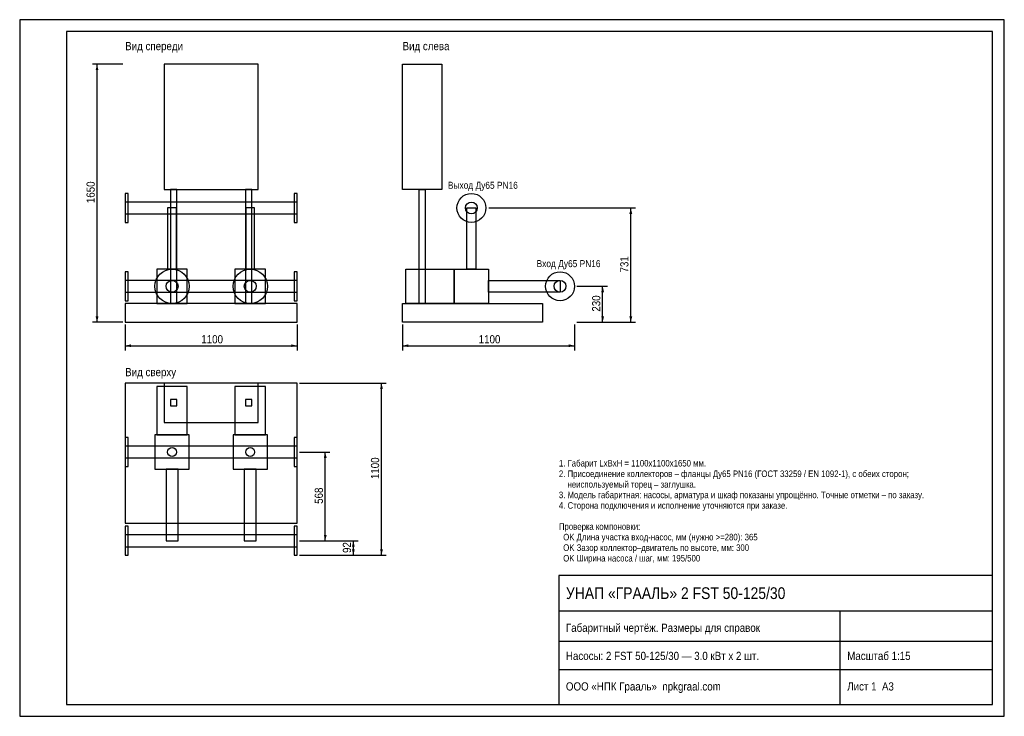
# Model space of a CAD drawing. Header units: millimetres. Extents: x 0 to 420, y 0 to 297.
import ezdxf

# ---------------------------------------------------------------- set-up
doc = ezdxf.new("R2010")
doc.units = ezdxf.units.MM
doc.header["$MEASUREMENT"] = 0
for name, color, linetype in [('AXIS', 5, 'CONTINUOUS'), ('CONTOUR', 7, 'CONTINUOUS'), ('DIM', 1, 'CONTINUOUS'), ('FRAME', 7, 'CONTINUOUS'), ('TEXT', 7, 'CONTINUOUS'), ('THIN', 8, 'CONTINUOUS')]:
    doc.layers.add(name, color=color, linetype=linetype)
doc.styles.add('GOST', font='arial.ttf')

msp = doc.modelspace()

# ---------------------------------------------------------------- hatches: boundary and pattern name
at = {"layer": 'DIM'}
for points in [[(33, 278), (32.4, 275.5), (33.6, 275.5)], [(260.67, 216.73), (260.07, 214.23), (261.27, 214.23)], [(248.67, 183.33), (248.07, 180.83), (249.27, 180.83)], [(33, 168), (32.4, 170.5), (33.6, 170.5)], [(248.67, 168), (248.07, 170.5), (249.27, 170.5)], [(260.67, 168), (260.07, 170.5), (261.27, 170.5)], [(45, 158), (47.5, 158.6), (47.5, 157.4)], [(118.33, 158), (115.83, 158.6), (115.83, 157.4)], [(163.33, 158), (165.83, 158.6), (165.83, 157.4)], [(236.67, 158), (234.17, 158.6), (234.17, 157.4)], [(154.33, 142), (153.73, 139.5), (154.93, 139.5)], [(130.33, 112.67), (129.73, 110.17), (130.93, 110.17)], [(130.33, 74.8), (129.73, 77.3), (130.93, 77.3)], [(142.33, 74.8), (141.73, 72.3), (142.93, 72.3)], [(142.33, 68.67), (141.73, 71.17), (142.93, 71.17)], [(154.33, 68.67), (153.73, 71.17), (154.93, 71.17)]]:
    msp.add_hatch(color=256, dxfattribs=at).paths.add_polyline_path(points)

# ---------------------------------------------------------------- linework, layer by layer
at = {"layer": 'AXIS'}
for p, q in [((200.07, 216.73), (238.67, 216.73)), ((237.9, 183.33), (238.67, 183.33))]:
    msp.add_line(p, q, dxfattribs=at)
at = {"layer": 'CONTOUR'}
for points in [[(61.67, 224.67), (101.67, 224.67), (101.67, 278), (61.67, 278)], [(180, 224.67), (163.33, 224.67), (163.33, 278), (180, 278)], [(45, 210.57), (46.2, 210.57), (46.2, 222.9), (45, 222.9)], [(64.33, 176), (67, 176), (67, 224.67), (64.33, 224.67)], [(96.33, 176), (99, 176), (99, 224.67), (96.33, 224.67)], [(117.13, 210.57), (118.33, 210.57), (118.33, 222.9), (117.13, 222.9)], [(173, 176), (170.33, 176), (170.33, 224.67), (173, 224.67)], [(173, 176), (170.33, 176), (170.33, 224.67), (173, 224.67)], [(45, 214.2), (118.33, 214.2), (118.33, 219.27), (45, 219.27)], [(63.1, 190.67), (66.9, 190.67), (66.9, 216.73), (63.1, 216.73)], [(96.43, 190.67), (100.23, 190.67), (100.23, 216.73), (96.43, 216.73)], [(194.57, 190.67), (190.77, 190.67), (190.77, 216.73), (194.57, 216.73)], [(194.57, 190.67), (190.77, 190.67), (190.77, 216.73), (194.57, 216.73)], [(45, 177.17), (46.2, 177.17), (46.2, 189.5), (45, 189.5)], [(58.5, 176), (71.5, 176), (71.5, 190.57), (58.5, 190.57)], [(91.83, 176), (104.83, 176), (104.83, 190.57), (91.83, 190.57)], [(117.13, 177.17), (118.33, 177.17), (118.33, 189.5), (117.13, 189.5)], [(185.33, 176), (164.67, 176), (164.67, 190.57), (185.33, 190.57)], [(185.33, 176), (164.67, 176), (164.67, 190.57), (185.33, 190.57)], [(200, 176), (185.33, 176), (185.33, 190.67), (200, 190.67)], [(200, 176), (185.33, 176), (185.33, 190.67), (200, 190.67)], [(45, 180.8), (118.33, 180.8), (118.33, 185.87), (45, 185.87)], [(230.5, 180.8), (200, 180.8), (200, 185.87), (230.5, 185.87)], [(230.5, 180.8), (200, 180.8), (200, 185.87), (230.5, 185.87)], [(45, 168), (118.33, 168), (118.33, 176), (45, 176)], [(223, 168), (163.33, 168), (163.33, 176), (223, 176)], [(45, 82.33), (118.33, 82.33), (118.33, 142), (45, 142)], [(58.5, 120), (71.5, 120), (71.5, 140.67), (58.5, 140.67)], [(61.67, 125.33), (101.67, 125.33), (101.67, 142), (61.67, 142)], [(91.83, 120), (104.83, 120), (104.83, 140.67), (91.83, 140.67)], [(64.33, 132.33), (67, 132.33), (67, 135), (64.33, 135)], [(96.33, 132.33), (99, 132.33), (99, 135), (96.33, 135)], [(45, 106.5), (46.2, 106.5), (46.2, 118.83), (45, 118.83)], [(57.67, 105.33), (72.33, 105.33), (72.33, 120), (57.67, 120)], [(91, 105.33), (105.67, 105.33), (105.67, 120), (91, 120)], [(117.13, 106.5), (118.33, 106.5), (118.33, 118.83), (117.13, 118.83)], [(45, 110.13), (118.33, 110.13), (118.33, 115.2), (45, 115.2)], [(62.47, 74.83), (67.53, 74.83), (67.53, 105.33), (62.47, 105.33)], [(95.8, 74.83), (100.87, 74.83), (100.87, 105.33), (95.8, 105.33)], [(45, 68.67), (46.2, 68.67), (46.2, 81), (45, 81)], [(117.13, 68.67), (118.33, 68.67), (118.33, 81), (117.13, 81)], [(45, 72.3), (118.33, 72.3), (118.33, 77.37), (45, 77.37)]]:
    msp.add_lwpolyline(points, close=True, dxfattribs=at)
for centre, radius in [((192.67, 216.73), 6.17), ((192.67, 216.73), 6.17), ((192.67, 216.73), 2.53), ((65, 183.33), 7.33), ((98.33, 183.33), 7.33), ((230.5, 183.33), 6.17), ((230.5, 183.33), 6.17), ((65, 183.33), 2.53), ((98.33, 183.33), 2.53), ((230.5, 183.33), 2.53), ((65, 112.67), 1.9), ((98.33, 112.67), 1.9)]:
    msp.add_circle(centre, radius, dxfattribs=at)
at = {"layer": 'DIM'}
for p, q in [((44, 278), (31, 278)), ((33, 168), (33, 278)), ((237.67, 216.73), (262.67, 216.73)), ((260.67, 168), (260.67, 216.73)), ((237.67, 183.33), (250.67, 183.33)), ((248.67, 168), (248.67, 183.33)), ((44, 168), (31, 168)), ((237.67, 168), (250.67, 168)), ((237.67, 168), (262.67, 168)), ((45, 167), (45, 156)), ((118.33, 167), (118.33, 156)), ((163.33, 167), (163.33, 156)), ((236.67, 167), (236.67, 156)), ((45, 158), (118.33, 158)), ((163.33, 158), (236.67, 158)), ((119.33, 142), (156.33, 142)), ((154.33, 68.67), (154.33, 142)), ((119.33, 112.67), (132.33, 112.67)), ((130.33, 74.8), (130.33, 112.67)), ((119.33, 74.8), (132.33, 74.8)), ((119.33, 74.8), (144.33, 74.8)), ((142.33, 68.67), (142.33, 74.8)), ((119.33, 68.67), (144.33, 68.67)), ((119.33, 68.67), (156.33, 68.67))]:
    msp.add_line(p, q, dxfattribs=at)
at = {"layer": 'FRAME'}
for p, q in [((230, 45), (415, 45)), ((350, 5), (350, 45)), ((230, 32), (415, 32)), ((230, 20), (415, 20))]:
    msp.add_line(p, q, dxfattribs=at)
for points in [[(20, 5), (415, 5), (415, 292), (20, 292)], [(230, 5), (415, 5), (415, 60), (230, 60)]]:
    msp.add_lwpolyline(points, close=True, dxfattribs=at)
at = {"layer": 'THIN'}
msp.add_lwpolyline([(0, 0), (420, 0), (420, 297), (0, 297)], close=True, dxfattribs=at)

# ---------------------------------------------------------------- texts
at = {"layer": 'DIM', "style": 'GOST', "width": 0.85}
for s, p in [('1650', (32, 218.8)), ('731', (259.67, 189.22)), ('230', (247.67, 172.52)), ('1100', (153.33, 101.13)), ('568', (129.33, 90.58)), ('92', (141.33, 69.63))]:
    msp.add_text(s, height=3.5, rotation=90, dxfattribs=at).set_placement(p)
for p in [(77.47, 159), (195.8, 159)]:
    msp.add_text('1100', height=3.5, dxfattribs=at).set_placement(p)
at = {"layer": 'TEXT', "style": 'GOST', "width": 0.85}
for s, height, p in [('Вид спереди', 3.5, (45, 284)), ('Вид слева', 3.5, (163.33, 284)), ('Выход Ду65 PN16', 3, (182.67, 224.9)), ('Вход Ду65 PN16', 3, (220.5, 191.5)), ('Вид сверху', 3.5, (45, 145)), ('1. Габарит LxBxH = 1100x1100x1650 мм.', 2.8, (230, 106.5)), ('2. Присоединение коллекторов – фланцы Ду65 PN16 (ГОСТ 33259 / EN 1092-1), с обеих сторон;', 2.8, (230, 102)), ('    неиспользуемый торец – заглушка.', 2.8, (230, 97.5)), ('3. Модель габаритная: насосы, арматура и шкаф показаны упрощённо. Точные отметки – по заказу.', 2.8, (230, 93)), ('4. Сторона подключения и исполнение уточняются при заказе.', 2.8, (230, 88.5)), ('Проверка компоновки:', 2.8, (230, 79.5)), ('  OK Длина участка вход-насос, мм (нужно >=280): 365', 2.8, (230, 75)), ('  OK Зазор коллектор–двигатель по высоте, мм: 300', 2.8, (230, 70.5)), ('  OK Ширина насоса / шаг, мм: 195/500', 2.8, (230, 66)), ('УНАП «ГРААЛЬ» 2 FST 50-125/30', 5, (233, 50)), ('Габаритный чертёж. Размеры для справок', 3.5, (233, 36)), ('Насосы: 2 FST 50-125/30 — 3.0 кВт x 2 шт.', 3.5, (233, 24)), ('Масштаб 1:15', 3.5, (353, 24)), ('ООО «НПК Грааль»  npkgraal.com', 3.5, (233, 11)), ('Лист 1  А3', 3.5, (353, 11))]:
    msp.add_text(s, height=height, dxfattribs=at).set_placement(p)

doc.saveas('drawing.dxf')
